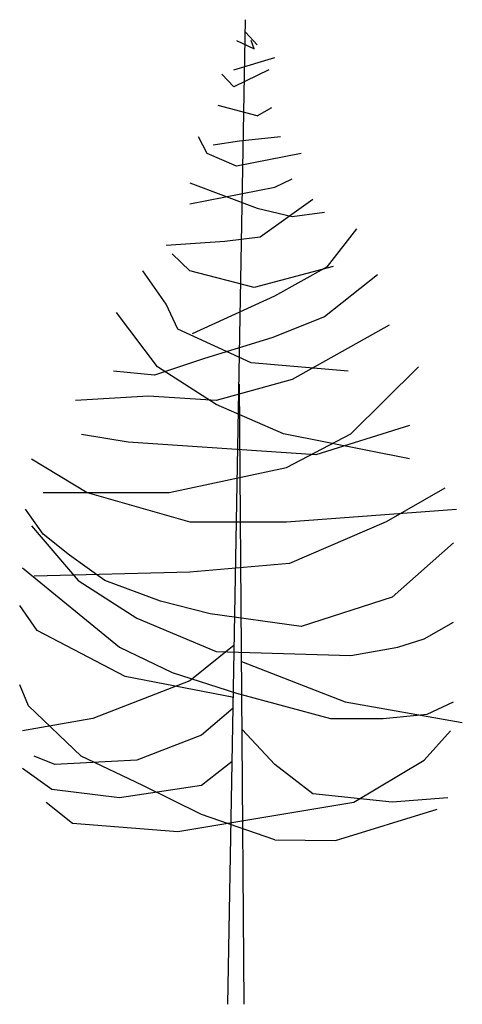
# Model space of a CAD drawing. Extents: x 19.16 to 21.17, y -9.55 to -5.09.
import ezdxf

# ---------------------------------------------------------------- set-up
doc = ezdxf.new("R2010")
doc.units = 0
doc.header["$MEASUREMENT"] = 0
doc.layers.get('0').update_dxf_attribs({"linetype": 'CONTINUOUS'})
doc.layers.add('DIBUJO', color=5, linetype='CONTINUOUS')

# ---------------------------------------------------------------- blocks, each defined once
blk = doc.blocks.new('ARBAPIN4')
for points in [[(-0.0341, 0), (0.0457, 4.4666)], [(0.099, 4.3525), (0.0457, 4.4094)], [(0.0059, 4.3715), (0.0858, 4.3337)], [(0.0858, 4.3337), (0.0725, 4.3715)], [(-0.0073, 4.2387), (0.1789, 4.2956)], [(-0.0073, 4.1627), (-0.0606, 4.2196)], [(0.1524, 4.2387), (-0.0073, 4.1627)], [(0.099, 4.0299), (-0.0781, 4.078)], [(0.099, 4.0299), (0.1656, 4.068)], [(-0.1272, 3.8592), (-0.167, 3.9352)], [(0.2057, 3.9352), (0.0192, 3.9161)], [(0.0192, 3.9161), (-0.1007, 3.897)], [(0.0059, 3.8023), (-0.1272, 3.8592)], [(0.2988, 3.8592), (0.0059, 3.8023)], [(-0.2071, 3.7263), (0.099, 3.6122)], [(-0.2071, 3.6313), (0.1789, 3.7073)], [(0.1789, 3.7073), (0.2587, 3.7451)], [(0.3521, 3.6504), (0.1123, 3.4794)], [(0.099, 3.6122), (0.2587, 3.5744)], [(0.2587, 3.5744), (0.4052, 3.5935)], [(0.4187, 3.3465), (0.5516, 3.5175)], [(-0.0474, 3.4606), (-0.3134, 3.4416)], [(0.1123, 3.4794), (-0.0474, 3.4606)], [(-0.2071, 3.3278), (-0.2869, 3.4037)], [(-0.3134, 3.1759), (-0.4201, 3.3278)], [(0.0858, 3.2518), (-0.2071, 3.3278)], [(0.4452, 3.3465), (0.0858, 3.2518)], [(0.1789, 3.2137), (0.4187, 3.3465)], [(0.645, 3.3087), (0.4052, 3.119)], [(-0.2604, 3.0621), (-0.3134, 3.1759)], [(-0.1938, 3.043), (0.1789, 3.2137)], [(-0.3535, 2.8911), (-0.54, 3.138)], [(0.4052, 3.119), (0.1656, 3.0239)], [(0.0725, 2.9102), (-0.2604, 3.0621)], [(0.698, 3.0808), (0.2587, 2.8342)], [(0.1656, 3.0239), (-0.1405, 2.9292)], [(-0.1405, 2.9292), (-0.3667, 2.8533)], [(0.5118, 2.8723), (0.0725, 2.9102)], [(-0.3667, 2.8533), (-0.5533, 2.8723)], [(-0.0871, 2.7204), (-0.3535, 2.8911)], [(0.5251, 2.5876), (0.8312, 2.8911)], [(0.2587, 2.8342), (-0.0871, 2.7395)], [(0.0399, 0), (0.0186, 2.8132)], [(-0.3936, 2.7582), (-0.7262, 2.7395)], [(-0.0871, 2.7395), (-0.3936, 2.7582)], [(0.219, 2.5876), (-0.0871, 2.7204)], [(0.7914, 2.6254), (0.3654, 2.4925)], [(-0.4867, 2.5494), (-0.699, 2.585)], [(0.3654, 2.4925), (-0.4867, 2.5494)], [(0.7914, 2.4738), (0.219, 2.5876)], [(0.2322, 2.4356), (0.5251, 2.5876)], [(-0.926, 2.4738), (-0.6729, 2.3219)], [(-0.3002, 2.3219), (0.2322, 2.4356)], [(0.9511, 2.3409), (0.6848, 2.189)], [(-0.8726, 2.3219), (-0.3002, 2.3219)], [(-0.6729, 2.3219), (-0.2071, 2.189)], [(-0.8726, 2.1321), (-0.9525, 2.2459)], [(0.2322, 2.189), (1.0044, 2.2459)], [(-0.2071, 2.189), (0.2322, 2.189)], [(0.6848, 2.189), (0.2455, 1.9993)], [(-0.926, 2.1699), (-0.7129, 1.9233)], [(-0.7527, 2.0371), (-0.8726, 2.1321)], [(0.9909, 2.094), (0.7116, 1.8473)], [(-0.593, 1.9233), (-0.7527, 2.0371)], [(-0.9657, 1.9802), (-0.5264, 1.6195)], [(0.2455, 1.9993), (-0.2071, 1.9611)], [(-0.2071, 1.9611), (-0.9127, 1.9424)], [(-0.7129, 1.9233), (-0.4466, 1.7523)], [(-0.3402, 1.8283), (-0.593, 1.9233)], [(0.7116, 1.8473), (0.2988, 1.7145)], [(-0.8991, 1.6954), (-0.979, 1.8095)], [(-0.114, 1.7714), (-0.3402, 1.8283)], [(-0.4466, 1.7523), (-0.0871, 1.6007)], [(0.2988, 1.7145), (-0.114, 1.7714)], [(0.858, 1.6576), (0.9909, 1.7336)], [(-0.4999, 1.4866), (-0.8991, 1.6954)], [(0.7381, 1.6195), (0.858, 1.6576)], [(-0.5264, 1.6195), (-0.2869, 1.5057)], [(-0.005, 1.6298), (-0.2071, 1.4679)], [(0.5251, 1.5816), (0.7381, 1.6195)], [(-0.0871, 1.6007), (0.5251, 1.5816)], [(0.0283, 1.5558), (0.4986, 1.3728)], [(-0.0073, 1.3919), (-0.4999, 1.4866)], [(-0.2869, 1.5057), (0.0059, 1.411)], [(-0.9392, 1.3538), (-0.979, 1.4488)], [(-0.2071, 1.4679), (-0.6464, 1.2969)], [(0.0059, 1.411), (0.432, 1.2969)], [(-0.6997, 1.1262), (-0.9392, 1.3538)], [(-0.0102, 1.3441), (-0.1537, 1.2209)], [(0.4986, 1.3728), (1.0309, 1.2781)], [(0.8713, 1.3159), (0.9909, 1.3728)], [(-0.6464, 1.2969), (-0.9657, 1.24)], [(0.432, 1.2969), (0.6715, 1.2969)], [(0.6715, 1.2969), (0.8713, 1.3159)], [(-0.1537, 1.2209), (-0.4466, 1.1071)], [(0.0305, 1.2468), (0.1789, 1.088)], [(0.858, 1.1071), (0.9776, 1.24)], [(-0.8193, 1.088), (-0.9127, 1.1262)], [(-0.4201, 0.9933), (-0.6997, 1.1262)], [(-0.4466, 1.1071), (-0.8193, 1.088)], [(-0.0144, 1.1016), (-0.1537, 0.9933)], [(0.3521, 0.9552), (0.1789, 1.088)], [(0.5383, 0.9174), (0.858, 1.1071)], [(-0.8329, 0.9743), (-0.9657, 1.0693)], [(-0.1537, 0.9933), (-0.5264, 0.9364)], [(-0.1537, 0.8605), (-0.4201, 0.9933)], [(-0.5264, 0.9364), (-0.8329, 0.9743)], [(0.7116, 0.9174), (0.3521, 0.9552)], [(-0.8594, 0.9174), (-0.7394, 0.8223)], [(-0.2604, 0.7845), (0.5383, 0.9174)], [(0.9644, 0.9364), (0.7116, 0.9174)], [(0.1789, 0.7467), (-0.1537, 0.8605)], [(0.4556, 0.7435), (0.9172, 0.8857)], [(-0.7394, 0.8223), (-0.2604, 0.7845)], [(0.1789, 0.7467), (0.4556, 0.7435)]]:
    blk.add_lwpolyline(points)

msp = doc.modelspace()

# ---------------------------------------------------------------- block references
at = {"layer": 'DIBUJO'}
msp.add_blockref('ARBAPIN4', (20.1414, -9.5542), dxfattribs=at)

doc.saveas('drawing.dxf')
